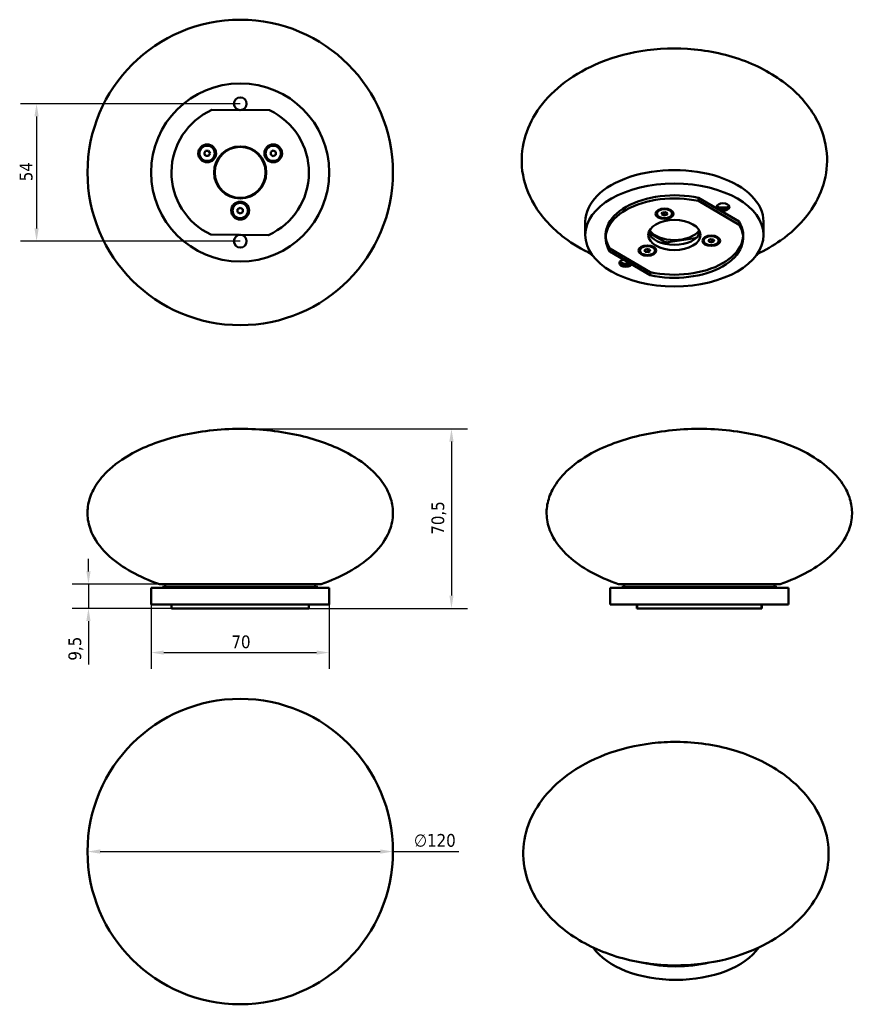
# Model space of a CAD drawing. Header units: millimetres. Extents: x 329 to 656, y 84 to 470.
import ezdxf

# ---------------------------------------------------------------- set-up
doc = ezdxf.new("R2010")
doc.units = ezdxf.units.MM
doc.header["$LTSCALE"] = 2
for name, color, linetype, lineweight in [('Quota (ISO)', 7, 'Continuous', 25), ('Visibile (ISO)', 7, 'Continuous', 50), ('Visibile sottile (ISO)', 7, 'Continuous', 35)]:
    doc.layers.add(name, color=color, linetype=linetype, lineweight=lineweight)
doc.styles.add('Testo nota (ISO)', font='tahoma.ttf')
doc.dimstyles.new('PENTA', dxfattribs={"dimscale": 2, "dimtxt": 2.5, "dimasz": 2.5, "dimexe": 3.175, "dimexo": 0, "dimgap": 0.762, "dimtad": 1, "dimrnd": 1e-08, "dimtxsty": 'Testo nota (ISO)', "dimcen": 0.09, "dimdle": 10, "dimclrd": 256, "dimclre": 256, "dimclrt": 256, "dimazin": 2, "dimtfac": 0.8, "dimtmove": 0, "dimatfit": 3, "dimfxl": 1, "dimtolj": 1, "dimlwd": -1, "dimlwe": -1, "dimarcsym": 0})

# ---------------------------------------------------------------- blocks, each defined once
blk = doc.blocks.new('*D4')
at = {"layer": 'Defpoints', "color": 0, "transparency": 16777216}
for p in [(355.96, 143.58), (475.96, 143.58)]:
    blk.add_point(p, dxfattribs=at)
at = {"layer": 'Quota (ISO)', "transparency": 16777216}
for p, q in [((360.96, 143.58), (470.96, 143.58)), ((475.96, 143.58), (501.89, 143.58))]:
    blk.add_line(p, q, dxfattribs=at)
for points in [[(360.96, 144.42), (360.96, 142.75), (355.96, 143.58)], [(470.96, 144.42), (470.96, 142.75), (475.96, 143.58)]]:
    blk.add_solid(points, dxfattribs=at)
at = {"layer": 'Quota (ISO)', "transparency": 16777216, "insert": (484.23, 150.49), "char_height": 5, "attachment_point": 1, "rotation": 0.0001, "style": 'Testo nota (ISO)'}
blk.add_mtext('\\A1;∅120', dxfattribs=at)
blk = doc.blocks.new('*D5')
at = {"layer": 'Defpoints', "color": 0, "transparency": 16777216}
for p in [(415.96, 309.62), (442.96, 239.12), (498.96, 239.12)]:
    blk.add_point(p, dxfattribs=at)
at = {"layer": 'Quota (ISO)', "transparency": 16777216}
for p, q in [((415.96, 309.62), (505.31, 309.62)), ((498.96, 304.62), (498.96, 244.12)), ((442.96, 239.12), (505.31, 239.12))]:
    blk.add_line(p, q, dxfattribs=at)
for points in [[(498.13, 304.62), (499.79, 304.62), (498.96, 309.62)], [(498.13, 244.12), (499.79, 244.12), (498.96, 239.12)]]:
    blk.add_solid(points, dxfattribs=at)
at = {"layer": 'Quota (ISO)', "transparency": 16777216, "insert": (491.09, 268.05), "char_height": 5, "attachment_point": 1, "rotation": 90, "style": 'Testo nota (ISO)'}
blk.add_mtext('\\A1;70,5', dxfattribs=at)
blk = doc.blocks.new('*D6')
at = {"layer": 'Defpoints', "color": 0, "transparency": 16777216}
for p in [(384.21, 248.62), (356.35, 239.12), (388.96, 239.12)]:
    blk.add_point(p, dxfattribs=at)
at = {"layer": 'Quota (ISO)', "transparency": 16777216}
for p, q in [((356.35, 253.62), (356.35, 258.62)), ((384.21, 248.62), (350, 248.62)), ((356.35, 248.62), (356.35, 239.12)), ((388.96, 239.12), (350, 239.12)), ((356.35, 234.12), (356.35, 217.07))]:
    blk.add_line(p, q, dxfattribs=at)
for points in [[(355.52, 253.62), (357.19, 253.62), (356.35, 248.62)], [(355.52, 234.12), (357.19, 234.12), (356.35, 239.12)]]:
    blk.add_solid(points, dxfattribs=at)
at = {"layer": 'Quota (ISO)', "transparency": 16777216, "insert": (348.48, 218.59), "char_height": 5, "attachment_point": 1, "rotation": 90, "style": 'Testo nota (ISO)'}
blk.add_mtext('\\A1;9,5', dxfattribs=at)
blk = doc.blocks.new('*D7')
at = {"layer": 'Defpoints', "color": 0, "transparency": 16777216}
for p in [(380.96, 240.62), (450.96, 240.62), (450.96, 221.75)]:
    blk.add_point(p, dxfattribs=at)
at = {"layer": 'Quota (ISO)', "transparency": 16777216}
for p, q in [((380.96, 240.62), (380.96, 215.4)), ((450.96, 240.62), (450.96, 215.4)), ((385.96, 221.75), (445.96, 221.75))]:
    blk.add_line(p, q, dxfattribs=at)
for points in [[(385.96, 222.58), (385.96, 220.91), (380.96, 221.75)], [(445.96, 222.58), (445.96, 220.91), (450.96, 221.75)]]:
    blk.add_solid(points, dxfattribs=at)
at = {"layer": 'Quota (ISO)', "transparency": 16777216, "insert": (412.52, 228.48), "char_height": 5, "attachment_point": 1, "style": 'Testo nota (ISO)'}
blk.add_mtext('\\A1;70', dxfattribs=at)
blk = doc.blocks.new('*D8')
at = {"layer": 'Defpoints', "color": 0, "transparency": 16777216}
for p in [(415.96, 437.36), (335.96, 383.36), (415.96, 383.36)]:
    blk.add_point(p, dxfattribs=at)
at = {"layer": 'Quota (ISO)', "transparency": 16777216}
for p, q in [((415.96, 437.36), (329.61, 437.36)), ((335.96, 432.36), (335.96, 388.36)), ((415.96, 383.36), (329.61, 383.36))]:
    blk.add_line(p, q, dxfattribs=at)
for points in [[(335.13, 432.36), (336.8, 432.36), (335.96, 437.36)], [(335.13, 388.36), (336.8, 388.36), (335.96, 383.36)]]:
    blk.add_solid(points, dxfattribs=at)
at = {"layer": 'Quota (ISO)', "transparency": 16777216, "insert": (329.34, 406.9), "char_height": 5, "attachment_point": 1, "rotation": 90, "style": 'Testo nota (ISO)'}
blk.add_mtext('\\A1;54', dxfattribs=at)

msp = doc.modelspace()

# ---------------------------------------------------------------- linework, layer by layer
at = {"layer": 'Visibile (ISO)'}
for p, q in [((404.8127, 434.946), (427.5056, 434.7652)), ((404.8127, 434.946), (427.5056, 434.7652)), ((401.8189, 417.8564), (402.3962, 418.8564)), ((402.3962, 416.8564), (401.8189, 417.8564)), ((402.3962, 418.8564), (403.5509, 418.8564)), ((403.5509, 418.8564), (404.1283, 417.8564)), ((404.1283, 417.8564), (403.5509, 416.8564)), ((427.9543, 418.4337), (428.9543, 419.0111)), ((427.9543, 417.279), (427.9543, 418.4337)), ((428.9543, 419.0111), (429.9543, 418.4337)), ((429.9543, 418.4337), (429.9543, 417.279)), ((403.5509, 416.8564), (402.3962, 416.8564)), ((428.9543, 416.7017), (427.9543, 417.279)), ((429.9543, 417.279), (428.9543, 416.7017)), ((596.0324, 400.3678), (611.9508, 391.0296)), ((596.0324, 399.143), (596.0324, 400.3678)), ((596.0324, 399.143), (611.9508, 389.8049)), ((414.964, 395.9337), (415.964, 396.5111)), ((414.964, 394.779), (414.964, 395.9337)), ((415.964, 394.2017), (414.964, 394.779)), ((415.964, 396.5111), (416.964, 395.9337)), ((416.964, 394.779), (415.964, 394.2017)), ((416.964, 395.9337), (416.964, 394.779)), ((581.3875, 396.027), (580.5264, 395.5298)), ((581.1477, 395.8886), (581.1477, 395.9675)), ((581.5323, 393.9693), (581.8312, 394.6132)), ((581.8312, 394.6132), (582.9466, 394.7858)), ((582.0543, 394.6477), (582.3488, 394.4776)), ((582.3488, 394.4776), (583.2411, 394.6157)), ((582.9466, 394.7858), (583.7631, 394.3143)), ((583.9079, 396.027), (584.769, 395.5298)), ((584.1477, 395.8886), (584.1477, 395.9675)), ((551.53, 385.7766), (551.53, 391.0839)), ((579.6477, 394.1418), (579.6477, 394.3051)), ((582.3488, 393.4979), (581.5323, 393.9693)), ((582.3488, 393.4979), (582.3488, 394.4776)), ((583.4642, 393.6704), (582.3488, 393.4979)), ((583.4642, 393.6704), (583.4642, 394.4869)), ((583.7631, 394.3143), (583.4642, 393.6704)), ((585.6477, 394.1418), (585.6477, 394.3051)), ((611.9508, 389.8049), (611.9508, 391.0296)), ((621.53, 385.7766), (621.53, 391.0839)), ((596.5728, 386.9605), (595.7971, 385.2892)), ((427.1152, 385.7668), (404.4223, 385.9476)), ((427.1152, 385.7668), (404.4223, 385.9476)), ((559.53, 384.5519), (559.53, 385.7766)), ((582.6302, 383.1292), (576.4691, 386.6863)), ((594.6749, 384.5443), (584.0791, 382.9051)), ((598.0189, 383.5352), (598.0189, 383.6985)), ((599.7586, 385.4204), (598.8976, 384.9232)), ((599.5189, 385.282), (599.5189, 385.3609)), ((599.9035, 383.7077), (600.72, 384.1792)), ((600.2024, 383.0638), (599.9035, 383.7077)), ((600.2024, 383.0638), (600.2024, 383.8803)), ((601.3177, 382.8913), (600.2024, 383.0638)), ((600.4254, 384.0091), (601.3177, 383.871)), ((600.72, 384.1792), (601.8354, 384.0066)), ((601.3177, 383.871), (601.6123, 384.0411)), ((601.3177, 382.8913), (601.3177, 383.871)), ((602.1342, 383.3627), (601.3177, 382.8913)), ((601.8354, 384.0066), (602.1342, 383.3627)), ((602.2791, 385.4204), (603.1402, 384.9232)), ((602.5189, 385.282), (602.5189, 385.3609)), ((604.0189, 383.5352), (604.0189, 383.6985)), ((613.53, 384.5519), (613.53, 385.7766)), ((561.1092, 379.2989), (561.1092, 380.5236)), ((577.0276, 371.1855), (561.1092, 380.5236)), ((577.0276, 369.9607), (561.1092, 379.2989)), ((572.9234, 379.6529), (572.9234, 379.8162)), ((574.6631, 381.5381), (573.8021, 381.041)), ((574.4234, 381.3997), (574.4234, 381.4787)), ((574.808, 379.8255), (575.6245, 380.2969)), ((575.1069, 379.1815), (574.808, 379.8255)), ((575.1069, 379.1815), (575.1069, 379.998)), ((576.2222, 379.009), (575.1069, 379.1815)), ((575.33, 380.1268), (576.2222, 379.9888)), ((575.6245, 380.2969), (576.7399, 380.1243)), ((576.2222, 379.9888), (576.5168, 380.1588)), ((576.2222, 379.009), (576.2222, 379.9888)), ((577.0387, 379.4804), (576.2222, 379.009)), ((576.7399, 380.1243), (577.0387, 379.4804)), ((577.1836, 381.5381), (578.0447, 381.041)), ((577.4234, 381.3997), (577.4234, 381.4787)), ((578.9234, 379.6529), (578.9234, 379.8162)), ((577.0276, 369.9607), (577.0276, 371.1855)), ((384.2108, 248.6216), (447.7171, 248.6216)), ((385.464, 247.6216), (446.464, 247.6216)), ((385.464, 247.1216), (385.464, 247.6216)), ((386.464, 247.6216), (386.464, 248.6216)), ((445.464, 247.6216), (445.464, 248.6216)), ((446.464, 247.1216), (446.464, 247.6216)), ((564.5711, 248.6216), (628.0775, 248.6216)), ((565.8243, 247.6216), (626.8243, 247.6216)), ((565.8243, 247.1216), (565.8243, 247.6216)), ((566.8243, 247.6216), (566.8243, 248.6216)), ((625.8243, 247.6216), (625.8243, 248.6216)), ((626.8243, 247.1216), (626.8243, 247.6216)), ((450.964, 247.1216), (380.964, 247.1216)), ((380.964, 240.6216), (380.964, 247.1216)), ((450.964, 240.6216), (450.964, 247.1216)), ((631.3243, 247.1216), (561.3243, 247.1216)), ((561.3243, 240.6216), (561.3243, 247.1216)), ((631.3243, 240.6216), (631.3243, 247.1216)), ((450.964, 240.6216), (380.964, 240.6216)), ((388.964, 239.1216), (388.964, 240.6216)), ((442.964, 239.1216), (442.964, 240.6216)), ((631.3243, 240.6216), (561.3243, 240.6216)), ((571.7346, 239.1216), (571.7346, 240.6216)), ((571.9155, 239.1216), (571.9155, 240.6216)), ((620.7331, 239.1216), (620.7331, 240.6216)), ((620.9139, 239.1216), (620.9139, 240.6216)), ((442.964, 239.1216), (388.964, 239.1216)), ((571.7346, 239.1216), (571.9155, 239.1216)), ((620.7331, 239.1216), (571.7346, 239.1216)), ((620.9139, 239.1216), (571.9155, 239.1216)), ((620.9139, 239.1216), (620.7331, 239.1216))]:
    msp.add_line(p, q, dxfattribs=at)
for centre, radius in [((415.964, 410.3564), 60), ((415.964, 410.3564), 35), ((415.964, 437.3564), 2.5), ((402.9736, 417.8564), 3.5), ((402.9736, 417.8564), 3), ((415.964, 410.3564), 10.25), ((415.964, 410.3564), 10), ((428.9543, 417.8564), 3.5), ((428.9543, 417.8564), 3), ((415.964, 395.3564), 3.5), ((415.964, 395.3564), 3), ((415.964, 383.3564), 2.5), ((415.964, 143.5835), 60)]:
    msp.add_circle(centre, radius, dxfattribs=at)
for start, end in [(114.393983, 244.692978), (114.393983, 244.692978), (294.393983, 64.692978), (294.393983, 64.692978)]:
    msp.add_arc((415.964, 410.3564), 27, start, end, dxfattribs=at)
for centre, major_axis, start_param, end_param in [((586.53, 391.0839), (-35, 0), 3.14159265, 6.28318531), ((586.53, 385.7766), (-27, 0), 4.35274614, 6.62689262), ((586.53, 384.5519), (-27, 0), 4.35274614, 6.62689262), ((582.6477, 394.3051), (-3, 0), 3.14159265, 6.28318531), ((582.6477, 395.6931), (-1.6, 0), 5.99181804, 6.12015563), ((582.6477, 395.6931), (1.6, 0), 0.16302967, 0.29136726), ((605.6219, 397.4525), (-2.5, 0), 0.22825094, 2.91334172), ((605.6219, 399.2488), (-4.7, 0), 1.0605001, 2.08109255), ((586.53, 385.7766), (27, 0), 4.35274614, 6.62689262), ((586.53, 387.8179), (10.25, 0), 3.31492435, 6.10985362), ((586.53, 389.8591), (-10.5, 0), 0.3807878, 2.76080485), ((586.53, 384.5519), (27, 0), 4.35274614, 6.62689262), ((583.6908, 383.7416), (1.5, 0), 3.92699082, 4.97418837), ((594.2867, 385.3808), (1.5, 0), 4.97418837, 5.42835729), ((601.0189, 383.6985), (-3, 0), 3.14159267, 6.28318531), ((601.0189, 385.0865), (-1.6, 0), 5.99181804, 6.12015563), ((601.0189, 385.0865), (1.6, 0), 0.16302967, 0.29136726), ((575.9234, 379.8162), (-3, 0), 3.14159265, 6.28318531), ((575.9234, 381.2043), (-1.6, 0), 5.99181804, 6.12015563), ((575.9234, 381.2043), (1.6, 0), 0.16302967, 0.29136726), ((586.53, 388.2261), (-31, 0), 0.8081494, 0.87072343), ((567.4381, 375.4071), (-2.5, 0), 0.22825094, 2.91334172), ((567.4381, 377.2034), (-4.7, 0), 1.0605001, 2.08109255), ((587.142, 113.3793), (-35, 0), 0.37968316, 2.76161191), ((587.142, 118.6866), (35, 0), 4.32854184, 5.09510157)]:
    msp.add_ellipse(centre, major_axis=major_axis, ratio=0.57735027, start_param=start_param, end_param=end_param, dxfattribs=at)
for centre, major_axis in [((586.53, 385.7766), (35, 0)), ((582.6477, 394.1418), (-3.5, 0)), ((582.6477, 394.1418), (3, 0)), ((605.6219, 396.7993), (2.5, 0)), ((586.53, 385.7766), (10.25, 0)), ((601.0189, 383.5352), (-3.5, 0)), ((601.0189, 383.5352), (3, 0)), ((575.9234, 379.6529), (-3.5, 0)), ((575.9234, 379.6529), (3, 0)), ((567.4381, 374.7539), (2.5, 0))]:
    msp.add_ellipse(centre, major_axis=major_axis, ratio=0.57735027, dxfattribs=at)
for points, knots in [([(554.0244, 378.2848), (550.2222, 380.0794), (546.6284, 382.2192), (538.5897, 388.3007), (534.4511, 392.7358), (529.0521, 401.784), (527.3947, 406.4007), (526.2648, 415.161), (526.5458, 419.4032), (528.6322, 427.3566), (530.4093, 431.1719), (535.2427, 438.3103), (538.4108, 441.6778), (546.0091, 447.8296), (550.6215, 450.5779), (561.0878, 455.1994), (567.1434, 456.9584), (580.1808, 459.1145), (587.348, 459.3526), (601.6732, 457.9814), (609.0044, 456.2441), (622.1133, 450.9131), (628.1297, 447.3013), (637.327, 439.0497), (640.8901, 434.464), (645.2065, 425.3518), (646.3534, 420.8002), (646.6523, 412.2171), (645.9964, 408.0766), (643.2502, 400.3132), (641.1477, 396.5964), (635.6797, 389.6612), (632.1806, 386.416), (625.4218, 381.6255), (622.3073, 379.8281), (619.0354, 378.2844)], [3.39386991, 3.39386991, 3.39386991, 3.39386991, 4.69138343, 4.69138343, 6.61903732, 6.61903732, 8.26557092, 8.26557092, 9.72234496, 9.72234496, 11.13528449, 11.13528449, 12.6242028, 12.6242028, 14.27990705, 14.27990705, 16.16075108, 16.16075108, 18.26414256, 18.26414256, 20.48535561, 20.48535561, 22.62187248, 22.62187248, 24.49234528, 24.49234528, 26.08198031, 26.08198031, 27.51600931, 27.51600931, 28.93716463, 28.93716463, 30.4579003, 30.4579003, 31.57475148, 31.57475148, 31.57475148, 31.57475148]), ([(384.2108, 248.6216), (376.2663, 251.3469), (369.5087, 255.1112), (361.6997, 262.1964), (359.4442, 265.1107), (356.9368, 270.2968), (356.2933, 272.511), (355.8594, 276.6855), (355.9717, 278.6428), (356.8332, 282.565), (357.5985, 284.5289), (359.9411, 288.664), (361.6322, 290.8157), (366.411, 295.471), (369.764, 297.8918), (379.0386, 302.9658), (385.4552, 305.3428), (399.8574, 308.7176), (407.9089, 309.6216), (415.964, 309.6216)], [2.12847696, 2.12847696, 2.12847696, 2.12847696, 2.59663624, 2.59663624, 2.88168716, 2.88168716, 3.0844888, 3.0844888, 3.26181067, 3.26181067, 3.44364751, 3.44364751, 3.65556076, 3.65556076, 3.92964965, 3.92964965, 4.30963774, 4.30963774, 4.71238898, 4.71238898, 4.71238898, 4.71238898]), ([(447.7171, 248.6216), (455.6617, 251.3469), (462.4193, 255.1112), (470.2283, 262.1964), (472.4837, 265.1107), (474.9912, 270.2968), (475.6347, 272.511), (476.0686, 276.6855), (475.9562, 278.6428), (475.0948, 282.565), (474.3295, 284.5289), (471.9868, 288.664), (470.2957, 290.8157), (465.517, 295.471), (462.1639, 297.8918), (452.8893, 302.9658), (446.4727, 305.3428), (432.0705, 308.7176), (424.019, 309.6216), (415.964, 309.6216)], [2.12847696, 2.12847696, 2.12847696, 2.12847696, 2.59663624, 2.59663624, 2.88168716, 2.88168716, 3.0844888, 3.0844888, 3.26181067, 3.26181067, 3.44364751, 3.44364751, 3.65556076, 3.65556076, 3.92964965, 3.92964965, 4.30963774, 4.30963774, 4.71238898, 4.71238898, 4.71238898, 4.71238898]), ([(564.5711, 248.6216), (556.6266, 251.3469), (549.869, 255.1112), (542.06, 262.1964), (539.8045, 265.1107), (537.2971, 270.2968), (536.6536, 272.511), (536.2197, 276.6855), (536.332, 278.6428), (537.1935, 282.565), (537.9588, 284.5289), (540.3015, 288.664), (541.9926, 290.8157), (546.7713, 295.471), (550.1243, 297.8918), (559.3989, 302.9658), (565.8155, 305.3428), (580.2177, 308.7176), (588.2693, 309.6216), (596.3243, 309.6216)], [2.12847696, 2.12847696, 2.12847696, 2.12847696, 2.59663624, 2.59663624, 2.88168716, 2.88168716, 3.0844888, 3.0844888, 3.26181067, 3.26181067, 3.44364751, 3.44364751, 3.65556076, 3.65556076, 3.92964965, 3.92964965, 4.30963774, 4.30963774, 4.71238898, 4.71238898, 4.71238898, 4.71238898]), ([(628.0775, 248.6216), (636.022, 251.3469), (642.7796, 255.1112), (650.5886, 262.1964), (652.844, 265.1107), (655.3515, 270.2968), (655.995, 272.511), (656.4289, 276.6855), (656.3165, 278.6428), (655.4551, 282.565), (654.6898, 284.5289), (652.3471, 288.664), (650.656, 290.8157), (645.8773, 295.471), (642.5242, 297.8918), (633.2496, 302.9658), (626.833, 305.3428), (612.4308, 308.7176), (604.3793, 309.6216), (596.3243, 309.6216)], [2.12847696, 2.12847696, 2.12847696, 2.12847696, 2.59663624, 2.59663624, 2.88168716, 2.88168716, 3.0844888, 3.0844888, 3.26181067, 3.26181067, 3.44364751, 3.44364751, 3.65556076, 3.65556076, 3.92964965, 3.92964965, 4.30963774, 4.30963774, 4.71238898, 4.71238898, 4.71238898, 4.71238898]), ([(587.3695, 186.6591), (594.926, 186.6382), (602.5856, 185.5532), (616.6035, 181.3887), (623.1998, 178.3114), (633.8587, 170.7859), (638.2575, 166.3832), (644.0913, 157.3329), (645.9444, 152.697), (647.3915, 143.8752), (647.2524, 139.596), (645.4109, 131.5731), (643.753, 127.7222), (639.149, 120.5125), (636.1001, 117.1029), (628.7419, 110.8521), (624.2544, 108.0398), (614.0292, 103.2572), (608.0899, 101.395), (595.2383, 98.9868), (588.1386, 98.5983), (573.8403, 99.6378), (566.4695, 101.2002), (553.1423, 106.2124), (546.957, 109.6907), (537.3565, 117.7712), (533.5702, 122.3196), (528.8587, 131.4313), (527.5306, 136.0097), (526.937, 144.6593), (527.4593, 148.8367), (529.9684, 156.6688), (531.953, 160.4215), (537.1902, 167.4317), (540.5687, 170.7225), (548.8176, 176.8595), (553.9438, 179.6006), (565.1837, 183.898), (571.4719, 185.3956), (580.9756, 186.4899), (584.1767, 186.668), (587.3695, 186.6591)], [0, 0, 0, 0, 2.26697911, 2.26697911, 4.45370393, 4.45370393, 6.4199741, 6.4199741, 8.08950963, 8.08950963, 9.55657545, 9.55657545, 10.96811942, 10.96811942, 12.44670182, 12.44670182, 14.08542327, 14.08542327, 15.94613274, 15.94613274, 18.03306161, 18.03306161, 20.25121245, 20.25121245, 22.40346876, 22.40346876, 24.29985234, 24.29985234, 25.90950528, 25.90950528, 27.35085057, 27.35085057, 28.76829892, 28.76829892, 30.27693403, 30.27693403, 32.05370942, 32.05370942, 33.97288084, 33.97288084, 34.93072866, 34.93072866, 34.93072866, 34.93072866])]:
    msp.add_open_spline(points, degree=3, knots=knots, dxfattribs=at)
at = {"layer": 'Visibile sottile (ISO)'}
for p, q in [((582.6302, 383.1292), (582.6302, 382.3451)), ((594.6749, 384.5443), (594.6749, 384.2252)), ((584.0791, 382.0717), (584.0791, 382.9051))]:
    msp.add_line(p, q, dxfattribs=at)
for centre, start_param, end_param in [((582.6477, 395.5637), 5.7215262, 5.73333872), ((582.6477, 395.5637), 3.69143924, 3.70325176), ((601.0189, 384.9571), 5.7215262, 5.73333872), ((601.0189, 384.9571), 3.69143924, 3.70325176), ((575.9234, 381.0748), 5.7215262, 5.73333872), ((575.9234, 381.0748), 3.69143924, 3.70325176)]:
    msp.add_ellipse(centre, major_axis=(-1.5, 0), ratio=0.57735027, start_param=start_param, end_param=end_param, dxfattribs=at)

# ---------------------------------------------------------------- dimensions: what is measured, and where the dimension line sits
at = {"layer": 'Quota (ISO)'}
for base, p1, p2, angle, override, picture, middle in [((335.964, 383.3564), (415.964, 437.3564), (415.964, 383.3564), 90, {"dimgap": 0.762, "dimdec": 2, "dimtol": 0, "dimlim": 0, "dimtp": 0, "dimtm": 0, "dimtdec": 2, "dimtofl": 0, "dimatfit": 1}, '*D8', (335.964, 410.3564)), ((498.9612, 239.1216), (415.964, 309.6216), (442.964, 239.1216), 270, {"dimgap": 0.762, "dimdec": 2, "dimtol": 0, "dimlim": 0, "dimtp": 0, "dimtm": 0, "dimtdec": 2, "dimtofl": 0, "dimatfit": 1}, '*D5', (498.9612, 274.3716)), ((356.3521, 239.1216), (384.2108, 248.6216), (388.964, 239.1216), 90, {"dimatfit": 1}, '*D6', (356.3521, 223.0946)), ((450.964, 221.7465), (380.964, 240.6216), (450.964, 240.6216), 180, {"dimgap": 0.762, "dimdec": 2, "dimtol": 0, "dimlim": 0, "dimtp": 0, "dimtm": 0, "dimtdec": 2, "dimtofl": 0, "dimatfit": 1}, '*D7', (415.964, 221.7465))]:
    dim = msp.add_linear_dim(base=base, p1=p1, p2=p2, angle=angle, dimstyle='PENTA', override=override, dxfattribs=at)
    dim.commit()
    dim.dimension.update_dxf_attribs({"geometry": picture, "text_midpoint": middle, "dimtype": 160})
dim = msp.add_diameter_dim_2p(p1=(355.964, 143.5835), p2=(475.964, 143.5836), dimstyle='PENTA', override={"dimgap": 0.762, "dimdec": 2, "dimlfac": 1, "dimtol": 0, "dimlim": 0, "dimtp": 0, "dimtm": 0, "dimtdec": 2, "dimatfit": 2}, dxfattribs=at)
dim.commit()
dim.dimension.update_dxf_attribs({"geometry": '*D4', "text_midpoint": (492.3001, 143.5836), "dimtype": 163})

doc.saveas('drawing.dxf')
